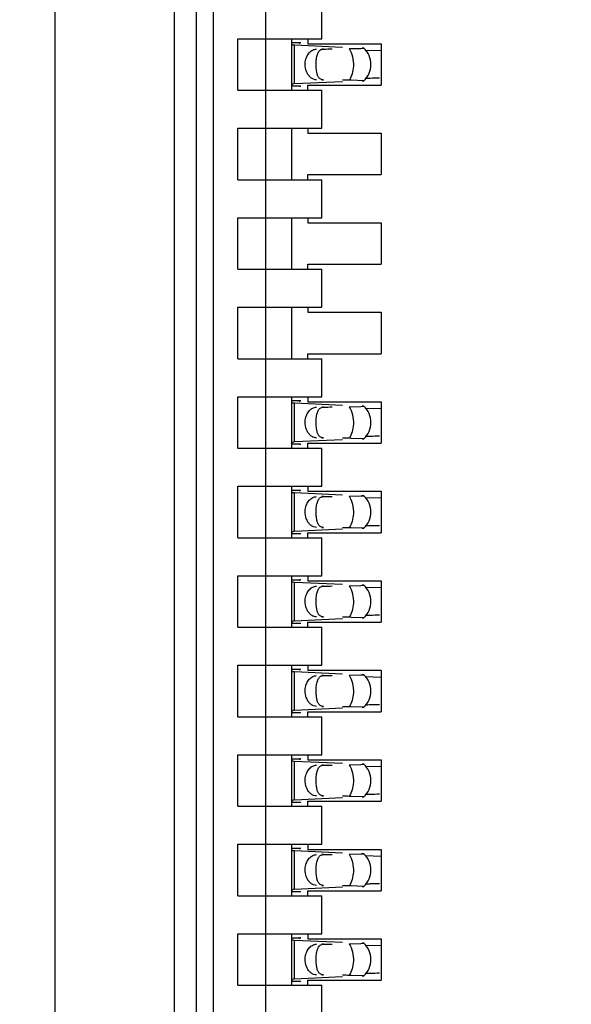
# Model space of a CAD drawing. Header units: inches. Extents: x 0 to 22, y 0 to 17.
# Tile 30 of 52: x 4.009 to 4.202, y 10.048 to 10.394. Entities that reach past the tile are written whole.
import ezdxf

# ---------------------------------------------------------------- set-up
doc = ezdxf.new("R2010")
doc.units = ezdxf.units.IN
doc.header["$LTSCALE"] = 1.21
doc.header["$MEASUREMENT"] = 0
doc.layers.get('0').update_dxf_attribs({"linetype": 'CONTINUOUS'})
doc.layers.add('DIMENSIONS', color=7, linetype='CONTINUOUS')
doc.styles.get("Standard").update_dxf_attribs({"font": 'txt', "width": 0.8})
doc.dimstyles.new('DIMSTYLE_1', dxfattribs={"dimtxt": 0.125, "dimasz": 0.18, "dimexe": 0.18, "dimexo": 0.0625, "dimgap": 0.09, "dimtad": 0, "dimtih": 1, "dimtoh": 1, "dimdec": 3, "dimzin": 4, "dimdsep": 46, "dimtxsty": 'STANDARD', "dimblk": '_FILLED', "dimblk1": '_FILLED', "dimblk2": '_FILLED', "dimcen": 0.09, "dimadec": 0, "dimazin": 0, "dimtp": 0.01, "dimtm": 0.01, "dimtfac": 1, "dimtdec": 3, "dimtofl": 0, "dimtmove": 0, "dimatfit": 3, "dimldrblk": '_FILLED', "dimfxl": 1, "dimtolj": 1, "dimtzin": 4, "dimarcsym": 0})

# ---------------------------------------------------------------- blocks, each defined once
blk = doc.blocks.new('*D3')
at = {"layer": 'DIMENSIONS', "color": 2, "linetype": 'CONTINUOUS'}
blk.add_line((4.038634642, 7.6576741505), (3.554734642, 7.6576741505), dxfattribs=at)
at = {"layer": 'DIMENSIONS', "color": 2, "linetype": 'CONTINUOUS', "insert": (3.492234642, 7.7201741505), "char_height": 0.125, "width": 1.525, "attachment_point": 3, "line_spacing_factor": 0.9}
blk.add_mtext('-4.222{\\Ftxt.shx;\\W1.000000;\\H0.125000; }[107.24]', dxfattribs=at)
blk = doc.blocks.new('_FILLED')
at = {"color": 0, "linetype": 'BYBLOCK'}
blk.add_solid([(0, 0), (-1, 0.1736111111), (-1, -0.1736111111)], dxfattribs=at)
blk = doc.blocks.new('*D4')
at = {"layer": 'DIMENSIONS', "color": 2, "linetype": 'CONTINUOUS'}
blk.add_line((4.453634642, 7.0576741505), (3.554734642, 7.0576741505), dxfattribs=at)
at = {"layer": 'DIMENSIONS', "color": 2, "linetype": 'CONTINUOUS', "insert": (3.492234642, 7.1201741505), "char_height": 0.125, "width": 1.525, "attachment_point": 3, "line_spacing_factor": 0.9}
blk.add_mtext('-4.822{\\Ftxt.shx;\\W1.000000;\\H0.125000; }[122.48]', dxfattribs=at)
blk = doc.blocks.new('*D5')
at = {"layer": 'DIMENSIONS', "color": 2, "linetype": 'CONTINUOUS'}
for p, q in [((4.0577810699, 6.9362306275), (3.9375, 6.75)), ((4.441734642, 6.9362306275), (4.0577810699, 6.9362306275)), ((3.9375, 6.75), (3.554734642, 6.75))]:
    blk.add_line(p, q, dxfattribs=at)
at = {"layer": 'DIMENSIONS', "color": 2, "linetype": 'CONTINUOUS', "insert": (3.492234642, 6.8125), "char_height": 0.125, "width": 1.525, "attachment_point": 3, "line_spacing_factor": 0.9}
blk.add_mtext('-4.943{\\Ftxt.shx;\\W1.000000;\\H0.125000; }[125.56]', dxfattribs=at)
blk = doc.blocks.new('*D7')
at = {"layer": 'DIMENSIONS', "color": 2, "linetype": 'CONTINUOUS'}
blk.add_line((4.0082086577, 8.1738788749), (3.554734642, 8.1738788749), dxfattribs=at)
at = {"layer": 'DIMENSIONS', "color": 2, "linetype": 'CONTINUOUS', "insert": (3.492234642, 8.2363788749), "char_height": 0.125, "width": 1.725, "attachment_point": 3, "line_spacing_factor": 0.9}
blk.add_mtext('2X -3.706{\\Ftxt.shx;\\W1.000000;\\H0.125000; }[94.13]', dxfattribs=at)

msp = doc.modelspace()

# ---------------------------------------------------------------- linework, layer by layer
at = {"color": 7, "linetype": 'CONTINUOUS'}
for p, q in [((4.020834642, 11.1012922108), (4.020834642, 7.8360560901)), ((4.062834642, 11.068744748), (4.062834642, 7.8691020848)), ((4.0707086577, 8.1738788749), (4.0707086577, 11.0085245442)), ((4.0766141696, 8.2919891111), (4.0766141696, 10.8293906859)), ((4.0951181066, 8.3562762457), (4.0951181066, 10.8261271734)), ((4.1148031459, 10.3876584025), (4.1148031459, 10.4010442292)), ((4.0852755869, 10.3695481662), (4.0852755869, 10.3876584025)), ((4.0852755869, 10.3876584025), (4.1148031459, 10.3876584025)), ((4.1041732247, 10.3695481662), (4.1041732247, 10.3876584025)), ((4.109842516, 10.3876584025), (4.109842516, 10.3858867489)), ((4.1071184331, 10.3861650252), (4.1041732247, 10.3861650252)), ((4.1041732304, 10.3861563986), (4.1041741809, 10.3862272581)), ((4.1041881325, 10.3859192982), (4.1041732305, 10.3861551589)), ((4.1051400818, 10.3853441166), (4.104724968, 10.3853666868)), ((4.1220231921, 10.3845614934), (4.105140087, 10.3853459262)), ((4.106902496, 10.38591215), (4.1071184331, 10.3861650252)), ((4.109842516, 10.3858867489), (4.1356692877, 10.3858867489)), ((4.1243585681, 10.3841682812), (4.1284519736, 10.3842602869)), ((4.1284519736, 10.3842602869), (4.1295120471, 10.3843285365)), ((4.1295237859, 10.3843396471), (4.1288931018, 10.3843928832)), ((4.1356586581, 10.3834167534), (4.1299942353, 10.3835571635)), ((4.1356692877, 10.3858867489), (4.1356692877, 10.3713198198)), ((4.1251053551, 10.3730258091), (4.1243585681, 10.3730382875)), ((4.1295237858, 10.3728669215), (4.1251053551, 10.3730258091)), ((4.0852755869, 10.3695481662), (4.1148031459, 10.3695481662)), ((4.1041732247, 10.3710415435), (4.1071184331, 10.3710415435)), ((4.1041732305, 10.3710514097), (4.1044182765, 10.3717594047)), ((4.1041741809, 10.3709793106), (4.1041732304, 10.3710501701)), ((4.1045604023, 10.3718286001), (4.104918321, 10.3718511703)), ((4.105140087, 10.3718606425), (4.1220231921, 10.3726450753)), ((4.109842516, 10.3695481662), (4.109842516, 10.3713198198)), ((4.109842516, 10.3713198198), (4.1356692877, 10.3713198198)), ((4.1148031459, 10.3561623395), (4.1148031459, 10.3695481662)), ((4.1288931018, 10.3728136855), (4.1295237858, 10.3728669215)), ((4.0852755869, 10.3380521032), (4.0852755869, 10.3561623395)), ((4.0852755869, 10.3561623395), (4.1148031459, 10.3561623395)), ((4.1041732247, 10.3380521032), (4.1041732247, 10.3561623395)), ((4.109842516, 10.3561623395), (4.109842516, 10.3543906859)), ((4.109842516, 10.3543906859), (4.1356692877, 10.3543906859)), ((4.1356692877, 10.3543906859), (4.1356692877, 10.3398237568)), ((4.109842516, 10.3380521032), (4.109842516, 10.3398237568)), ((4.109842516, 10.3398237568), (4.1356692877, 10.3398237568)), ((4.0852755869, 10.3380521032), (4.1148031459, 10.3380521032)), ((4.1148031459, 10.3246662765), (4.1148031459, 10.3380521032)), ((4.0852755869, 10.3065560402), (4.0852755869, 10.3246662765)), ((4.0852755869, 10.3246662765), (4.1148031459, 10.3246662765)), ((4.1041732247, 10.3065560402), (4.1041732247, 10.3246662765)), ((4.109842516, 10.3246662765), (4.109842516, 10.3228946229)), ((4.109842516, 10.3228946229), (4.1356692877, 10.3228946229)), ((4.1356692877, 10.3228946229), (4.1356692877, 10.3083276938)), ((4.109842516, 10.3065560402), (4.109842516, 10.3083276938)), ((4.109842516, 10.3083276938), (4.1356692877, 10.3083276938)), ((4.0852755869, 10.3065560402), (4.1148031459, 10.3065560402)), ((4.1148031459, 10.2931702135), (4.1148031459, 10.3065560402)), ((4.0852755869, 10.2750599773), (4.0852755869, 10.2931702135)), ((4.0852755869, 10.2931702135), (4.1148031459, 10.2931702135)), ((4.1041732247, 10.2750599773), (4.1041732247, 10.2931702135)), ((4.109842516, 10.2931702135), (4.109842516, 10.2913985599)), ((4.109842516, 10.2913985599), (4.1356692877, 10.2913985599)), ((4.1356692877, 10.2913985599), (4.1356692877, 10.2768316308)), ((4.109842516, 10.2750599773), (4.109842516, 10.2768316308)), ((4.109842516, 10.2768316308), (4.1356692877, 10.2768316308)), ((4.0852755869, 10.2750599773), (4.1148031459, 10.2750599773)), ((4.1148031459, 10.2616741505), (4.1148031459, 10.2750599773)), ((4.0852755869, 10.2435639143), (4.0852755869, 10.2616741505)), ((4.0852755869, 10.2616741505), (4.1148031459, 10.2616741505)), ((4.1041732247, 10.2435639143), (4.1041732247, 10.2616741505)), ((4.1071184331, 10.2601807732), (4.1041732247, 10.2601807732)), ((4.1041732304, 10.2601721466), (4.1041741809, 10.2602430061)), ((4.1041881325, 10.2599350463), (4.1041732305, 10.260170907)), ((4.1051400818, 10.2593598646), (4.104724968, 10.2593824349)), ((4.1220231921, 10.2585772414), (4.105140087, 10.2593616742)), ((4.106902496, 10.2599278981), (4.1071184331, 10.2601807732)), ((4.109842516, 10.2616741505), (4.109842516, 10.2599024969)), ((4.109842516, 10.2599024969), (4.1356692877, 10.2599024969)), ((4.1356692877, 10.2599024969), (4.1356692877, 10.2453355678)), ((4.1243585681, 10.2581840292), (4.1284519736, 10.258276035)), ((4.1284519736, 10.258276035), (4.1295120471, 10.2583442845)), ((4.1295237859, 10.2583553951), (4.1288931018, 10.2584086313)), ((4.1356586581, 10.2574325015), (4.1299942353, 10.2575729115)), ((4.1041732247, 10.2450572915), (4.1071184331, 10.2450572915)), ((4.1041732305, 10.2450671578), (4.1044182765, 10.2457751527)), ((4.1041741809, 10.2449950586), (4.1041732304, 10.2450659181)), ((4.1045604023, 10.2458443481), (4.104918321, 10.2458669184)), ((4.105140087, 10.2458763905), (4.1220231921, 10.2466608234)), ((4.109842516, 10.2435639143), (4.109842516, 10.2453355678)), ((4.109842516, 10.2453355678), (4.1356692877, 10.2453355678)), ((4.1251053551, 10.2470415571), (4.1243585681, 10.2470540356)), ((4.1295237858, 10.2468826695), (4.1251053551, 10.2470415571)), ((4.1288931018, 10.2468294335), (4.1295237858, 10.2468826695)), ((4.0852755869, 10.2435639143), (4.1148031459, 10.2435639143)), ((4.1148031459, 10.2301780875), (4.1148031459, 10.2435639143)), ((4.0852755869, 10.2120678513), (4.0852755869, 10.2301780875)), ((4.0852755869, 10.2301780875), (4.1148031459, 10.2301780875)), ((4.1041732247, 10.2120678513), (4.1041732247, 10.2301780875)), ((4.1071184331, 10.2286847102), (4.1041732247, 10.2286847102)), ((4.1041732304, 10.2286760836), (4.1041741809, 10.2287469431)), ((4.1041881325, 10.2284389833), (4.1041732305, 10.228674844)), ((4.1051400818, 10.2278638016), (4.104724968, 10.2278863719)), ((4.1220231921, 10.2270811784), (4.105140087, 10.2278656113)), ((4.106902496, 10.2284318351), (4.1071184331, 10.2286847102)), ((4.109842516, 10.2301780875), (4.109842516, 10.228406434)), ((4.109842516, 10.228406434), (4.1356692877, 10.228406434)), ((4.1356692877, 10.228406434), (4.1356692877, 10.2138395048)), ((4.1243585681, 10.2266879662), (4.1284519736, 10.226779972)), ((4.1284519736, 10.226779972), (4.1295120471, 10.2268482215)), ((4.1295237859, 10.2268593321), (4.1288931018, 10.2269125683)), ((4.1356586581, 10.2259364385), (4.1299942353, 10.2260768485)), ((4.1041732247, 10.2135612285), (4.1071184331, 10.2135612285)), ((4.1041732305, 10.2135710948), (4.1044182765, 10.2142790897)), ((4.1041741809, 10.2134989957), (4.1041732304, 10.2135698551)), ((4.1045604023, 10.2143482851), (4.104918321, 10.2143708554)), ((4.105140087, 10.2143803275), (4.1220231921, 10.2151647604)), ((4.109842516, 10.2120678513), (4.109842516, 10.2138395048)), ((4.109842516, 10.2138395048), (4.1356692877, 10.2138395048)), ((4.1251053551, 10.2155454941), (4.1243585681, 10.2155579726)), ((4.1295237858, 10.2153866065), (4.1251053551, 10.2155454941)), ((4.1288931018, 10.2153333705), (4.1295237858, 10.2153866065)), ((4.0852755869, 10.2120678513), (4.1148031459, 10.2120678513)), ((4.1148031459, 10.1986820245), (4.1148031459, 10.2120678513)), ((4.0852755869, 10.1805717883), (4.0852755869, 10.1986820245)), ((4.0852755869, 10.1986820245), (4.1148031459, 10.1986820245)), ((4.1041732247, 10.1805717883), (4.1041732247, 10.1986820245)), ((4.1071184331, 10.1971886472), (4.1041732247, 10.1971886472)), ((4.1041732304, 10.1971800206), (4.1041741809, 10.1972508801)), ((4.1041881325, 10.1969429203), (4.1041732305, 10.197178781)), ((4.1051400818, 10.1963677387), (4.104724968, 10.1963903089)), ((4.1220231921, 10.1955851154), (4.105140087, 10.1963695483)), ((4.106902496, 10.1969357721), (4.1071184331, 10.1971886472)), ((4.109842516, 10.1986820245), (4.109842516, 10.196910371)), ((4.109842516, 10.196910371), (4.1356692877, 10.196910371)), ((4.1356692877, 10.196910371), (4.1356692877, 10.1823434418)), ((4.1243585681, 10.1951919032), (4.1284519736, 10.195283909)), ((4.1284519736, 10.195283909), (4.1295120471, 10.1953521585)), ((4.1295237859, 10.1953632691), (4.1288931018, 10.1954165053)), ((4.1356586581, 10.1944403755), (4.1299942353, 10.1945807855)), ((4.1041732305, 10.1820750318), (4.1044182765, 10.1827830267)), ((4.1045604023, 10.1828522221), (4.104918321, 10.1828747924)), ((4.105140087, 10.1828842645), (4.1220231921, 10.1836686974)), ((4.1251053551, 10.1840494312), (4.1243585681, 10.1840619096)), ((4.1295237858, 10.1838905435), (4.1251053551, 10.1840494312)), ((4.1288931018, 10.1838373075), (4.1295237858, 10.1838905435)), ((4.0852755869, 10.1805717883), (4.1148031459, 10.1805717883)), ((4.1041732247, 10.1820651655), (4.1071184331, 10.1820651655)), ((4.1041741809, 10.1820029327), (4.1041732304, 10.1820737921)), ((4.109842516, 10.1805717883), (4.109842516, 10.1823434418)), ((4.109842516, 10.1823434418), (4.1356692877, 10.1823434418)), ((4.1148031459, 10.1671859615), (4.1148031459, 10.1805717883)), ((4.0852755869, 10.1490757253), (4.0852755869, 10.1671859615)), ((4.0852755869, 10.1671859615), (4.1148031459, 10.1671859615)), ((4.1041732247, 10.1490757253), (4.1041732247, 10.1671859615)), ((4.1071184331, 10.1656925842), (4.1041732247, 10.1656925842)), ((4.1041732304, 10.1656839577), (4.1041741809, 10.1657548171)), ((4.1041881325, 10.1654468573), (4.1041732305, 10.165682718)), ((4.106902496, 10.1654397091), (4.1071184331, 10.1656925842)), ((4.109842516, 10.1671859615), (4.109842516, 10.165414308)), ((4.109842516, 10.165414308), (4.1356692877, 10.165414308)), ((4.1356692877, 10.165414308), (4.1356692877, 10.1508473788)), ((4.1051400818, 10.1648716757), (4.104724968, 10.1648942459)), ((4.1220231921, 10.1640890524), (4.105140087, 10.1648734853)), ((4.1243585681, 10.1636958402), (4.1284519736, 10.163787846)), ((4.1284519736, 10.163787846), (4.1295120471, 10.1638560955)), ((4.1295237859, 10.1638672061), (4.1288931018, 10.1639204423)), ((4.1356586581, 10.1629443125), (4.1299942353, 10.1630847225)), ((4.1041732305, 10.1505789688), (4.1044182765, 10.1512869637)), ((4.1045604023, 10.1513561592), (4.104918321, 10.1513787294)), ((4.105140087, 10.1513882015), (4.1220231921, 10.1521726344)), ((4.1251053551, 10.1525533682), (4.1243585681, 10.1525658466)), ((4.1295237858, 10.1523944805), (4.1251053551, 10.1525533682)), ((4.1288931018, 10.1523412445), (4.1295237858, 10.1523944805)), ((4.0852755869, 10.1490757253), (4.1148031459, 10.1490757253)), ((4.1041732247, 10.1505691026), (4.1071184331, 10.1505691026)), ((4.1041741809, 10.1505068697), (4.1041732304, 10.1505777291)), ((4.109842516, 10.1490757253), (4.109842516, 10.1508473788)), ((4.109842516, 10.1508473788), (4.1356692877, 10.1508473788)), ((4.1148031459, 10.1356898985), (4.1148031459, 10.1490757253)), ((4.0852755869, 10.1175796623), (4.0852755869, 10.1356898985)), ((4.0852755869, 10.1356898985), (4.1148031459, 10.1356898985)), ((4.1041732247, 10.1175796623), (4.1041732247, 10.1356898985)), ((4.1071184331, 10.1341965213), (4.1041732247, 10.1341965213)), ((4.1041732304, 10.1341878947), (4.1041741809, 10.1342587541)), ((4.1041881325, 10.1339507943), (4.1041732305, 10.134186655)), ((4.106902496, 10.1339436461), (4.1071184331, 10.1341965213)), ((4.109842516, 10.1356898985), (4.109842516, 10.133918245)), ((4.109842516, 10.133918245), (4.1356692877, 10.133918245)), ((4.1356692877, 10.133918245), (4.1356692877, 10.1193513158)), ((4.1051400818, 10.1333756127), (4.104724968, 10.1333981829)), ((4.1220231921, 10.1325929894), (4.105140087, 10.1333774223)), ((4.1243585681, 10.1321997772), (4.1284519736, 10.132291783)), ((4.1284519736, 10.132291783), (4.1295120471, 10.1323600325)), ((4.1295237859, 10.1323711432), (4.1288931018, 10.1324243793)), ((4.1356586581, 10.1314482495), (4.1299942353, 10.1315886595)), ((4.105140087, 10.1198921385), (4.1220231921, 10.1206765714)), ((4.1251053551, 10.1210573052), (4.1243585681, 10.1210697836)), ((4.1295237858, 10.1208984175), (4.1251053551, 10.1210573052)), ((4.1288931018, 10.1208451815), (4.1295237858, 10.1208984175)), ((4.0852755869, 10.1175796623), (4.1148031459, 10.1175796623)), ((4.1041732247, 10.1190730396), (4.1071184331, 10.1190730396)), ((4.1041732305, 10.1190829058), (4.1044182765, 10.1197909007)), ((4.1041741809, 10.1190108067), (4.1041732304, 10.1190816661)), ((4.1045604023, 10.1198600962), (4.104918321, 10.1198826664)), ((4.109842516, 10.1175796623), (4.109842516, 10.1193513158)), ((4.109842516, 10.1193513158), (4.1356692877, 10.1193513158)), ((4.1148031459, 10.1041938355), (4.1148031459, 10.1175796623)), ((4.0852755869, 10.0860835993), (4.0852755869, 10.1041938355)), ((4.0852755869, 10.1041938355), (4.1148031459, 10.1041938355)), ((4.1041732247, 10.0860835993), (4.1041732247, 10.1041938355)), ((4.1071184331, 10.1027004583), (4.1041732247, 10.1027004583)), ((4.1041732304, 10.1026918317), (4.1041741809, 10.1027626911)), ((4.1041881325, 10.1024547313), (4.1041732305, 10.102690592)), ((4.106902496, 10.1024475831), (4.1071184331, 10.1027004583)), ((4.109842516, 10.1041938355), (4.109842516, 10.102422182)), ((4.1051400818, 10.1018795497), (4.104724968, 10.1019021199)), ((4.1220231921, 10.1010969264), (4.105140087, 10.1018813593)), ((4.109842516, 10.102422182), (4.1356692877, 10.102422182)), ((4.1243585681, 10.1007037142), (4.1284519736, 10.10079572)), ((4.1284519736, 10.10079572), (4.1295120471, 10.1008639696)), ((4.1295237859, 10.1008750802), (4.1288931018, 10.1009283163)), ((4.1356586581, 10.0999521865), (4.1299942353, 10.1000925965)), ((4.1356692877, 10.102422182), (4.1356692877, 10.0878552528)), ((4.105140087, 10.0883960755), (4.1220231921, 10.0891805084)), ((4.1251053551, 10.0895612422), (4.1243585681, 10.0895737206)), ((4.1295237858, 10.0894023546), (4.1251053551, 10.0895612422)), ((4.1288931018, 10.0893491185), (4.1295237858, 10.0894023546)), ((4.0852755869, 10.0860835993), (4.1148031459, 10.0860835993)), ((4.1041732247, 10.0875769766), (4.1071184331, 10.0875769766)), ((4.1041732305, 10.0875868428), (4.1044182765, 10.0882948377)), ((4.1041741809, 10.0875147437), (4.1041732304, 10.0875856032)), ((4.1045604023, 10.0883640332), (4.104918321, 10.0883866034)), ((4.109842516, 10.0860835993), (4.109842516, 10.0878552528)), ((4.109842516, 10.0878552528), (4.1356692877, 10.0878552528)), ((4.1148031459, 10.0726977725), (4.1148031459, 10.0860835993)), ((4.0852755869, 10.0545875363), (4.0852755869, 10.0726977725)), ((4.0852755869, 10.0726977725), (4.1148031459, 10.0726977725)), ((4.1041732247, 10.0545875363), (4.1041732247, 10.0726977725)), ((4.109842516, 10.0726977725), (4.109842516, 10.070926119)), ((4.1071184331, 10.0712043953), (4.1041732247, 10.0712043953)), ((4.1041732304, 10.0711957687), (4.1041741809, 10.0712666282)), ((4.1041881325, 10.0709586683), (4.1041732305, 10.071194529)), ((4.1051400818, 10.0703834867), (4.104724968, 10.0704060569)), ((4.1220231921, 10.0696008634), (4.105140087, 10.0703852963)), ((4.106902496, 10.0709515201), (4.1071184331, 10.0712043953)), ((4.109842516, 10.070926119), (4.1356692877, 10.070926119)), ((4.1243585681, 10.0692076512), (4.1284519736, 10.069299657)), ((4.1284519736, 10.069299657), (4.1295120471, 10.0693679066)), ((4.1295237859, 10.0693790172), (4.1288931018, 10.0694322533)), ((4.1356586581, 10.0684561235), (4.1299942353, 10.0685965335)), ((4.1356692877, 10.070926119), (4.1356692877, 10.0563591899)), ((4.105140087, 10.0569000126), (4.1220231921, 10.0576844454)), ((4.1251053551, 10.0580651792), (4.1243585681, 10.0580776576)), ((4.1295237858, 10.0579062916), (4.1251053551, 10.0580651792)), ((4.1288931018, 10.0578530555), (4.1295237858, 10.0579062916)), ((4.0852755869, 10.0545875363), (4.1148031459, 10.0545875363)), ((4.1041732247, 10.0560809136), (4.1071184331, 10.0560809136)), ((4.1041732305, 10.0560907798), (4.1044182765, 10.0567987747)), ((4.1041741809, 10.0560186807), (4.1041732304, 10.0560895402)), ((4.1045604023, 10.0568679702), (4.104918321, 10.0568905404)), ((4.109842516, 10.0545875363), (4.109842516, 10.0563591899)), ((4.109842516, 10.0563591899), (4.1356692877, 10.0563591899)), ((4.1148031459, 10.0412017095), (4.1148031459, 10.0545875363))]:
    msp.add_line(p, q, dxfattribs=at)
at = {"color": 9, "linetype": 'CONTINUOUS'}
for p, q in [((4.105140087, 10.3718606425), (4.105140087, 10.3853459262)), ((4.1153828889, 10.3840166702), (4.1148031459, 10.3840166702)), ((4.1148031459, 10.3731898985), (4.1153828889, 10.3731898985)), ((4.105140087, 10.2458763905), (4.105140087, 10.2593616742)), ((4.1153828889, 10.2580324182), (4.1148031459, 10.2580324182)), ((4.1148031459, 10.2472056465), (4.1153828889, 10.2472056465)), ((4.105140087, 10.2143803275), (4.105140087, 10.2278656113)), ((4.1153828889, 10.2265363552), (4.1148031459, 10.2265363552)), ((4.1148031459, 10.2157095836), (4.1153828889, 10.2157095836)), ((4.105140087, 10.1828842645), (4.105140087, 10.1963695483)), ((4.1153828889, 10.1950402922), (4.1148031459, 10.1950402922)), ((4.1148031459, 10.1842135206), (4.1153828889, 10.1842135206)), ((4.105140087, 10.1513882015), (4.105140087, 10.1648734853)), ((4.1153828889, 10.1635442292), (4.1148031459, 10.1635442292)), ((4.1148031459, 10.1527174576), (4.1153828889, 10.1527174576)), ((4.105140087, 10.1198921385), (4.105140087, 10.1333774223)), ((4.1153828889, 10.1320481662), (4.1148031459, 10.1320481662)), ((4.1148031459, 10.1212213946), (4.1153828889, 10.1212213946)), ((4.105140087, 10.0883960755), (4.105140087, 10.1018813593)), ((4.1153828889, 10.1005521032), (4.1148031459, 10.1005521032)), ((4.1148031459, 10.0897253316), (4.1153828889, 10.0897253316)), ((4.105140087, 10.0569000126), (4.105140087, 10.0703852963)), ((4.1153828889, 10.0690560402), (4.1148031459, 10.0690560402)), ((4.1148031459, 10.0582292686), (4.1153828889, 10.0582292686))]:
    msp.add_line(p, q, dxfattribs=at)
at = {"color": 7, "linetype": 'CONTINUOUS'}
for centre, radius, start, end in [((4.124129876, 10.3786032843), 0.0078740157, 313.2376953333, 46.7623047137), ((4.1379078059, 10.1359417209), 0.2378393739, 91.4738626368, 91.9067402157), ((4.1455872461, 9.8458544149), 0.5280282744, 91.1421004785, 91.497255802), ((4.1066961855, 10.339083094), 0.0328162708, 92.7179069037, 93.1055942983), ((4.124129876, 10.2526190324), 0.0078740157, 313.2376953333, 46.7623047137), ((4.1066961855, 10.213098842), 0.0328162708, 92.7179069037, 93.1055942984), ((4.1379078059, 10.0099574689), 0.2378393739, 91.4738626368, 91.9067402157), ((4.1455872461, 9.7198701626), 0.5280282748, 91.1421004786, 91.4972558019), ((4.124129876, 10.2211229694), 0.0078740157, 313.2376953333, 46.7623047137), ((4.1066961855, 10.1816027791), 0.0328162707, 92.717906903, 93.1055942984), ((4.1379078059, 9.9784614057), 0.2378393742, 91.473862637, 91.9067402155), ((4.1455872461, 9.6883741), 0.5280282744, 91.1421004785, 91.497255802), ((4.124129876, 10.1896269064), 0.0078740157, 313.2376953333, 46.7623047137), ((4.1066961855, 10.150106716), 0.0328162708, 92.7179069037, 93.1055942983), ((4.1379078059, 9.9469653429), 0.2378393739, 91.4738626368, 91.9067402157), ((4.1455872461, 9.656878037), 0.5280282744, 91.1421004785, 91.497255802), ((4.124129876, 10.1581308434), 0.0078740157, 313.2376953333, 46.7623047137), ((4.1066961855, 10.1186106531), 0.0328162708, 92.7179069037, 93.1055942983), ((4.1379078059, 9.9154692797), 0.2378393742, 91.473862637, 91.9067402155), ((4.1455872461, 9.6253819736), 0.5280282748, 91.1421004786, 91.4972558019), ((4.124129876, 10.1266347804), 0.0078740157, 313.2376953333, 46.7623047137), ((4.1379078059, 9.8839732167), 0.2378393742, 91.473862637, 91.9067402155), ((4.1455872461, 9.5938859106), 0.5280282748, 91.1421004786, 91.4972558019), ((4.1066961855, 10.0871145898), 0.0328162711, 92.7179069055, 93.1055942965), ((4.124129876, 10.0951387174), 0.0078740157, 313.2376953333, 46.7623047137), ((4.1379078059, 9.8524771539), 0.2378393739, 91.4738626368, 91.9067402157), ((4.1455872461, 9.562389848), 0.5280282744, 91.1421004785, 91.497255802), ((4.1066961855, 10.0556185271), 0.0328162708, 92.7179069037, 93.1055942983), ((4.124129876, 10.0636426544), 0.0078740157, 313.2376953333, 46.7623047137), ((4.1379078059, 9.8209810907), 0.2378393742, 91.473862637, 91.9067402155), ((4.1455872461, 9.5308937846), 0.5280282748, 91.1421004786, 91.4972558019), ((4.1066961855, 10.0241224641), 0.0328162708, 92.7179069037, 93.1055942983)]:
    msp.add_arc(centre, radius, start, end, dxfattribs=at)
for centre, major_axis, ratio, start_param, end_param in [((4.1059805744, 10.3971862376), (-0, 0.0118110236), 0.2679491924, -2.7738167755, -2.7145116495), ((3.7877231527, 10.3786032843), (0.4711895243, 0.0078735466), 0.0001824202, -0.8018391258, -0.7929241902), ((3.7877231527, 10.3786032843), (0.4711895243, -0.0078735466), 0.0001824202, 0.7749796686, 0.7820906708), ((4.1059805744, 10.3600203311), (0, 0.0118110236), 0.2679491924, -0.4270814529, -0.3677758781), ((4.1059805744, 10.2712019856), (-0, 0.0118110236), 0.2679491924, -2.7738167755, -2.7145116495), ((3.7877231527, 10.2526190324), (0.4711895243, 0.0078735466), 0.0001824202, -0.8018391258, -0.7929241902), ((4.1059805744, 10.2340360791), (-0, 0.0118110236), 0.2679491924, -0.4270814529, -0.3677758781), ((3.7877231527, 10.2526190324), (0.4711895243, -0.0078735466), 0.0001824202, 0.7749796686, 0.7820906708), ((4.1059805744, 10.2397059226), (0, 0.0118110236), 0.2679491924, -2.7738167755, -2.7145116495), ((3.7877231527, 10.2211229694), (0.4711895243, 0.0078735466), 0.0001824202, -0.8018391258, -0.7929241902), ((4.1059805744, 10.2025400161), (0, 0.0118110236), 0.2679491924, -0.4270814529, -0.3677758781), ((3.7877231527, 10.2211229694), (0.4711895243, -0.0078735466), 0.0001824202, 0.7749796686, 0.7820906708), ((4.1059805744, 10.2082098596), (-0, 0.0118110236), 0.2679491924, -2.7738167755, -2.7145116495), ((3.7877231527, 10.1896269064), (0.4711895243, 0.0078735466), 0.0001824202, -0.8018391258, -0.7929241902), ((3.7877231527, 10.1896269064), (0.4711895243, -0.0078735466), 0.0001824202, 0.7749796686, 0.7820906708), ((4.1059805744, 10.1710439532), (0, 0.0118110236), 0.2679491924, -0.4270814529, -0.3677758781), ((4.1059805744, 10.1767137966), (0, 0.0118110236), 0.2679491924, -2.7738167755, -2.7145116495), ((3.7877231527, 10.1581308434), (0.4711895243, 0.0078735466), 0.0001824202, -0.8018391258, -0.7929241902), ((3.7877231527, 10.1581308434), (0.4711895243, -0.0078735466), 0.0001824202, 0.7749796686, 0.7820906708), ((4.1059805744, 10.1395478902), (0, 0.0118110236), 0.2679491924, -0.4270814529, -0.3677758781), ((4.1059805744, 10.1452177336), (-0, 0.0118110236), 0.2679491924, -2.7738167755, -2.7145116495), ((3.7877231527, 10.1266347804), (0.4711895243, 0.0078735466), 0.0001824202, -0.8018391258, -0.7929241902), ((3.7877231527, 10.1266347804), (0.4711895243, -0.0078735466), 0.0001824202, 0.7749796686, 0.7820906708), ((4.1059805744, 10.1080518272), (-0, 0.0118110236), 0.2679491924, -0.4270814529, -0.3677758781), ((4.1059805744, 10.1137216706), (0, 0.0118110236), 0.2679491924, -2.7738167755, -2.7145116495), ((3.7877231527, 10.0951387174), (0.4711895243, 0.0078735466), 0.0001824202, -0.8018391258, -0.7929241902), ((3.7877231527, 10.0951387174), (0.4711895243, -0.0078735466), 0.0001824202, 0.7749796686, 0.7820906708), ((4.1059805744, 10.0765557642), (-0, 0.0118110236), 0.2679491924, -0.4270814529, -0.3677758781), ((4.1059805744, 10.0822256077), (-0, 0.0118110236), 0.2679491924, -2.7738167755, -2.7145116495), ((3.7877231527, 10.0636426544), (0.4711895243, 0.0078735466), 0.0001824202, -0.8018391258, -0.7929241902), ((3.7877231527, 10.0636426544), (0.4711895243, -0.0078735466), 0.0001824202, 0.7749796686, 0.7820906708), ((4.1059805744, 10.0450597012), (0, 0.0118110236), 0.2679491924, -0.4270814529, -0.3677758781)]:
    msp.add_ellipse(centre, major_axis=major_axis, ratio=ratio, start_param=start_param, end_param=end_param, dxfattribs=at)
for points, knots in [([(4.1045603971, 10.385376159), (4.1045102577, 10.3853917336), (4.1044135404, 10.3854384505), (4.1042522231, 10.3856108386), (4.1042050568, 10.3857938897), (4.1041881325, 10.3859192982)], [0, 0, 0, 0, 0.2267990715, 0.4533532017, 1, 1, 1, 1]), ([(4.1089477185, 10.3795354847), (4.1090272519, 10.3801365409), (4.1093319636, 10.3812851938), (4.1102222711, 10.3827472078), (4.1114591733, 10.3837505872), (4.1124563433, 10.384008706), (4.1129328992, 10.3840166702)], [0, 0, 0, 0, 0.28045492, 0.5418465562, 0.779528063, 1, 1, 1, 1]), ([(4.112774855, 10.3796152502), (4.1128097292, 10.3802027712), (4.1129017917, 10.3810454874), (4.1131599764, 10.3820871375), (4.1134069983, 10.382731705), (4.1137327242, 10.3832710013), (4.1141673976, 10.3836918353), (4.1147336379, 10.3839588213), (4.1151589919, 10.3840128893), (4.1153828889, 10.3840166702)], [0, 0, 0, 0, 0.3111597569, 0.4460927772, 0.566488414, 0.6748242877, 0.776716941, 0.8816123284, 1, 1, 1, 1]), ([(4.1094268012, 10.3759165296), (4.1093076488, 10.376191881), (4.1089044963, 10.3773511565), (4.1088263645, 10.3786183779), (4.1089477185, 10.3795354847)], [0, 0, 0, 0, 0.2448939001, 1, 1, 1, 1]), ([(4.1129629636, 10.3759887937), (4.1128552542, 10.376563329), (4.1127335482, 10.3777738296), (4.1127376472, 10.378988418), (4.112774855, 10.3796152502)], [0, 0, 0, 0, 0.4821064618, 1, 1, 1, 1]), ([(4.1129328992, 10.3731898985), (4.1125765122, 10.3731958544), (4.1118435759, 10.3733380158), (4.1108490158, 10.3739109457), (4.1100093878, 10.374792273), (4.1095973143, 10.3755224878), (4.1094268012, 10.3759165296)], [0, 0, 0, 0, 0.2285254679, 0.4679518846, 0.7247253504, 1, 1, 1, 1]), ([(4.1153828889, 10.3731898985), (4.1150501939, 10.3731955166), (4.1145542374, 10.3732898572), (4.1140232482, 10.3736442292), (4.1137099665, 10.3739828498), (4.1134565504, 10.3743925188), (4.1131700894, 10.3750551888), (4.1130349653, 10.3756047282), (4.1129629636, 10.3759887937)], [0, 0, 0, 0, 0.246021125, 0.3565709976, 0.4674902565, 0.584442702, 0.7110848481, 1, 1, 1, 1]), ([(4.1045603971, 10.259391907), (4.1045102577, 10.2594074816), (4.1044135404, 10.2594541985), (4.1042522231, 10.2596265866), (4.1042050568, 10.2598096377), (4.1041881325, 10.2599350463)], [0, 0, 0, 0, 0.2267990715, 0.4533532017, 1, 1, 1, 1]), ([(4.1089477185, 10.2535512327), (4.1090272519, 10.2541522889), (4.1093319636, 10.2553009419), (4.1102222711, 10.2567629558), (4.1114591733, 10.2577663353), (4.1124563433, 10.258024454), (4.1129328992, 10.2580324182)], [0, 0, 0, 0, 0.28045492, 0.5418465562, 0.779528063, 1, 1, 1, 1]), ([(4.112774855, 10.2536309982), (4.1128097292, 10.2542185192), (4.1129017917, 10.2550612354), (4.1131599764, 10.2561028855), (4.1134069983, 10.2567474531), (4.1137327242, 10.2572867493), (4.1141673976, 10.2577075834), (4.1147336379, 10.2579745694), (4.1151589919, 10.2580286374), (4.1153828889, 10.2580324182)], [0, 0, 0, 0, 0.3111597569, 0.4460927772, 0.566488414, 0.6748242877, 0.776716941, 0.8816123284, 1, 1, 1, 1]), ([(4.1094268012, 10.2499322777), (4.1093076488, 10.250207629), (4.1089044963, 10.2513669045), (4.1088263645, 10.252634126), (4.1089477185, 10.2535512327)], [0, 0, 0, 0, 0.2448939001, 1, 1, 1, 1]), ([(4.1129629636, 10.2500045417), (4.1128552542, 10.250579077), (4.1127335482, 10.2517895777), (4.1127376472, 10.253004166), (4.112774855, 10.2536309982)], [0, 0, 0, 0, 0.4821064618, 1, 1, 1, 1]), ([(4.1129328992, 10.2472056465), (4.1125765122, 10.2472116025), (4.1118435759, 10.2473537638), (4.1108490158, 10.2479266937), (4.1100093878, 10.2488080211), (4.1095973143, 10.2495382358), (4.1094268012, 10.2499322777)], [0, 0, 0, 0, 0.2285254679, 0.4679518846, 0.7247253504, 1, 1, 1, 1]), ([(4.1153828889, 10.2472056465), (4.1150501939, 10.2472112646), (4.1145542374, 10.2473056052), (4.1140232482, 10.2476599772), (4.1137099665, 10.2479985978), (4.1134565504, 10.2484082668), (4.1131700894, 10.2490709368), (4.1130349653, 10.2496204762), (4.1129629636, 10.2500045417)], [0, 0, 0, 0, 0.246021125, 0.3565709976, 0.4674902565, 0.584442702, 0.7110848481, 1, 1, 1, 1]), ([(4.1045603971, 10.227895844), (4.1045102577, 10.2279114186), (4.1044135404, 10.2279581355), (4.1042522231, 10.2281305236), (4.1042050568, 10.2283135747), (4.1041881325, 10.2284389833)], [0, 0, 0, 0, 0.2267990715, 0.4533532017, 1, 1, 1, 1]), ([(4.1089477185, 10.2220551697), (4.1090272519, 10.2226562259), (4.1093319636, 10.2238048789), (4.1102222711, 10.2252668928), (4.1114591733, 10.2262702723), (4.1124563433, 10.226528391), (4.1129328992, 10.2265363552)], [0, 0, 0, 0, 0.28045492, 0.5418465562, 0.779528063, 1, 1, 1, 1]), ([(4.112774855, 10.2221349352), (4.1128097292, 10.2227224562), (4.1129017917, 10.2235651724), (4.1131599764, 10.2246068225), (4.1134069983, 10.2252513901), (4.1137327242, 10.2257906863), (4.1141673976, 10.2262115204), (4.1147336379, 10.2264785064), (4.1151589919, 10.2265325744), (4.1153828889, 10.2265363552)], [0, 0, 0, 0, 0.3111597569, 0.4460927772, 0.566488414, 0.6748242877, 0.776716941, 0.8816123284, 1, 1, 1, 1]), ([(4.1094268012, 10.2184362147), (4.1093076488, 10.218711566), (4.1089044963, 10.2198708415), (4.1088263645, 10.221138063), (4.1089477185, 10.2220551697)], [0, 0, 0, 0, 0.2448939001, 1, 1, 1, 1]), ([(4.1129629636, 10.2185084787), (4.1128552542, 10.219083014), (4.1127335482, 10.2202935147), (4.1127376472, 10.221508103), (4.112774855, 10.2221349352)], [0, 0, 0, 0, 0.4821064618, 1, 1, 1, 1]), ([(4.1129328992, 10.2157095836), (4.1125765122, 10.2157155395), (4.1118435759, 10.2158577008), (4.1108490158, 10.2164306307), (4.1100093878, 10.2173119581), (4.1095973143, 10.2180421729), (4.1094268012, 10.2184362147)], [0, 0, 0, 0, 0.2285254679, 0.4679518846, 0.7247253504, 1, 1, 1, 1]), ([(4.1153828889, 10.2157095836), (4.1150501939, 10.2157152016), (4.1145542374, 10.2158095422), (4.1140232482, 10.2161639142), (4.1137099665, 10.2165025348), (4.1134565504, 10.2169122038), (4.1131700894, 10.2175748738), (4.1130349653, 10.2181244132), (4.1129629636, 10.2185084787)], [0, 0, 0, 0, 0.246021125, 0.3565709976, 0.4674902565, 0.584442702, 0.7110848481, 1, 1, 1, 1]), ([(4.1045603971, 10.196399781), (4.1045102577, 10.1964153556), (4.1044135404, 10.1964620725), (4.1042522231, 10.1966344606), (4.1042050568, 10.1968175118), (4.1041881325, 10.1969429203)], [0, 0, 0, 0, 0.2267990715, 0.4533532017, 1, 1, 1, 1]), ([(4.1089477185, 10.1905591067), (4.1090272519, 10.1911601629), (4.1093319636, 10.1923088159), (4.1102222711, 10.1937708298), (4.1114591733, 10.1947742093), (4.1124563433, 10.195032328), (4.1129328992, 10.1950402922)], [0, 0, 0, 0, 0.28045492, 0.5418465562, 0.779528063, 1, 1, 1, 1]), ([(4.112774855, 10.1906388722), (4.1128097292, 10.1912263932), (4.1129017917, 10.1920691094), (4.1131599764, 10.1931107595), (4.1134069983, 10.1937553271), (4.1137327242, 10.1942946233), (4.1141673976, 10.1947154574), (4.1147336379, 10.1949824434), (4.1151589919, 10.1950365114), (4.1153828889, 10.1950402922)], [0, 0, 0, 0, 0.3111597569, 0.4460927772, 0.566488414, 0.6748242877, 0.776716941, 0.8816123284, 1, 1, 1, 1]), ([(4.1094268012, 10.1869401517), (4.1093076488, 10.1872155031), (4.1089044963, 10.1883747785), (4.1088263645, 10.189642), (4.1089477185, 10.1905591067)], [0, 0, 0, 0, 0.2448939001, 1, 1, 1, 1]), ([(4.1129629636, 10.1870124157), (4.1128552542, 10.187586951), (4.1127335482, 10.1887974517), (4.1127376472, 10.19001204), (4.112774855, 10.1906388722)], [0, 0, 0, 0, 0.4821064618, 1, 1, 1, 1]), ([(4.1129328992, 10.1842135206), (4.1125765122, 10.1842194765), (4.1118435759, 10.1843616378), (4.1108490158, 10.1849345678), (4.1100093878, 10.1858158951), (4.1095973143, 10.1865461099), (4.1094268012, 10.1869401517)], [0, 0, 0, 0, 0.2285254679, 0.4679518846, 0.7247253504, 1, 1, 1, 1]), ([(4.1153828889, 10.1842135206), (4.1150501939, 10.1842191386), (4.1145542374, 10.1843134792), (4.1140232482, 10.1846678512), (4.1137099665, 10.1850064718), (4.1134565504, 10.1854161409), (4.1131700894, 10.1860788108), (4.1130349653, 10.1866283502), (4.1129629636, 10.1870124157)], [0, 0, 0, 0, 0.246021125, 0.3565709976, 0.4674902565, 0.584442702, 0.7110848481, 1, 1, 1, 1]), ([(4.1045603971, 10.164903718), (4.1045102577, 10.1649192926), (4.1044135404, 10.1649660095), (4.1042522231, 10.1651383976), (4.1042050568, 10.1653214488), (4.1041881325, 10.1654468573)], [0, 0, 0, 0, 0.2267990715, 0.4533532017, 1, 1, 1, 1]), ([(4.1089477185, 10.1590630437), (4.1090272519, 10.1596640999), (4.1093319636, 10.1608127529), (4.1102222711, 10.1622747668), (4.1114591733, 10.1632781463), (4.1124563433, 10.1635362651), (4.1129328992, 10.1635442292)], [0, 0, 0, 0, 0.28045492, 0.5418465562, 0.779528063, 1, 1, 1, 1]), ([(4.112774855, 10.1591428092), (4.1128097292, 10.1597303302), (4.1129017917, 10.1605730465), (4.1131599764, 10.1616146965), (4.1134069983, 10.1622592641), (4.1137327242, 10.1627985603), (4.1141673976, 10.1632193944), (4.1147336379, 10.1634863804), (4.1151589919, 10.1635404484), (4.1153828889, 10.1635442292)], [0, 0, 0, 0, 0.3111597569, 0.4460927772, 0.566488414, 0.6748242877, 0.776716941, 0.8816123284, 1, 1, 1, 1]), ([(4.1094268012, 10.1554440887), (4.1093076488, 10.1557194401), (4.1089044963, 10.1568787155), (4.1088263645, 10.158145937), (4.1089477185, 10.1590630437)], [0, 0, 0, 0, 0.2448939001, 1, 1, 1, 1]), ([(4.1129629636, 10.1555163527), (4.1128552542, 10.156090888), (4.1127335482, 10.1573013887), (4.1127376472, 10.158515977), (4.112774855, 10.1591428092)], [0, 0, 0, 0, 0.4821064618, 1, 1, 1, 1]), ([(4.1129328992, 10.1527174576), (4.1125765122, 10.1527234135), (4.1118435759, 10.1528655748), (4.1108490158, 10.1534385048), (4.1100093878, 10.1543198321), (4.1095973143, 10.1550500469), (4.1094268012, 10.1554440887)], [0, 0, 0, 0, 0.2285254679, 0.4679518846, 0.7247253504, 1, 1, 1, 1]), ([(4.1153828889, 10.1527174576), (4.1150501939, 10.1527230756), (4.1145542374, 10.1528174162), (4.1140232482, 10.1531717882), (4.1137099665, 10.1535104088), (4.1134565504, 10.1539200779), (4.1131700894, 10.1545827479), (4.1130349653, 10.1551322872), (4.1129629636, 10.1555163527)], [0, 0, 0, 0, 0.246021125, 0.3565709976, 0.4674902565, 0.584442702, 0.7110848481, 1, 1, 1, 1]), ([(4.1045603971, 10.133407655), (4.1045102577, 10.1334232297), (4.1044135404, 10.1334699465), (4.1042522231, 10.1336423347), (4.1042050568, 10.1338253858), (4.1041881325, 10.1339507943)], [0, 0, 0, 0, 0.2267990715, 0.4533532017, 1, 1, 1, 1]), ([(4.1089477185, 10.1275669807), (4.1090272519, 10.1281680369), (4.1093319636, 10.1293166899), (4.1102222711, 10.1307787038), (4.1114591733, 10.1317820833), (4.1124563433, 10.1320402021), (4.1129328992, 10.1320481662)], [0, 0, 0, 0, 0.28045492, 0.5418465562, 0.779528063, 1, 1, 1, 1]), ([(4.112774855, 10.1276467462), (4.1128097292, 10.1282342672), (4.1129017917, 10.1290769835), (4.1131599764, 10.1301186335), (4.1134069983, 10.1307632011), (4.1137327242, 10.1313024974), (4.1141673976, 10.1317233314), (4.1147336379, 10.1319903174), (4.1151589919, 10.1320443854), (4.1153828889, 10.1320481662)], [0, 0, 0, 0, 0.3111597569, 0.4460927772, 0.566488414, 0.6748242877, 0.776716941, 0.8816123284, 1, 1, 1, 1]), ([(4.1094268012, 10.1239480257), (4.1093076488, 10.1242233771), (4.1089044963, 10.1253826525), (4.1088263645, 10.126649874), (4.1089477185, 10.1275669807)], [0, 0, 0, 0, 0.2448939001, 1, 1, 1, 1]), ([(4.1129629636, 10.1240202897), (4.1128552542, 10.124594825), (4.1127335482, 10.1258053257), (4.1127376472, 10.127019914), (4.112774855, 10.1276467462)], [0, 0, 0, 0, 0.4821064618, 1, 1, 1, 1]), ([(4.1129328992, 10.1212213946), (4.1125765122, 10.1212273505), (4.1118435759, 10.1213695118), (4.1108490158, 10.1219424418), (4.1100093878, 10.1228237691), (4.1095973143, 10.1235539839), (4.1094268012, 10.1239480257)], [0, 0, 0, 0, 0.2285254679, 0.4679518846, 0.7247253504, 1, 1, 1, 1]), ([(4.1153828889, 10.1212213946), (4.1150501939, 10.1212270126), (4.1145542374, 10.1213213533), (4.1140232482, 10.1216757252), (4.1137099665, 10.1220143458), (4.1134565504, 10.1224240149), (4.1131700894, 10.1230866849), (4.1130349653, 10.1236362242), (4.1129629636, 10.1240202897)], [0, 0, 0, 0, 0.246021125, 0.3565709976, 0.4674902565, 0.584442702, 0.7110848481, 1, 1, 1, 1]), ([(4.1045603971, 10.1019115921), (4.1045102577, 10.1019271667), (4.1044135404, 10.1019738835), (4.1042522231, 10.1021462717), (4.1042050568, 10.1023293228), (4.1041881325, 10.1024547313)], [0, 0, 0, 0, 0.2267990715, 0.4533532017, 1, 1, 1, 1]), ([(4.1089477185, 10.0960709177), (4.1090272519, 10.0966719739), (4.1093319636, 10.0978206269), (4.1102222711, 10.0992826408), (4.1114591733, 10.1002860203), (4.1124563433, 10.1005441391), (4.1129328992, 10.1005521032)], [0, 0, 0, 0, 0.28045492, 0.5418465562, 0.779528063, 1, 1, 1, 1]), ([(4.112774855, 10.0961506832), (4.1128097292, 10.0967382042), (4.1129017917, 10.0975809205), (4.1131599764, 10.0986225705), (4.1134069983, 10.0992671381), (4.1137327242, 10.0998064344), (4.1141673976, 10.1002272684), (4.1147336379, 10.1004942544), (4.1151589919, 10.1005483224), (4.1153828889, 10.1005521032)], [0, 0, 0, 0, 0.3111597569, 0.4460927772, 0.566488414, 0.6748242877, 0.776716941, 0.8816123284, 1, 1, 1, 1]), ([(4.1094268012, 10.0924519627), (4.1093076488, 10.0927273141), (4.1089044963, 10.0938865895), (4.1088263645, 10.095153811), (4.1089477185, 10.0960709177)], [0, 0, 0, 0, 0.2448939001, 1, 1, 1, 1]), ([(4.1129629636, 10.0925242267), (4.1128552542, 10.093098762), (4.1127335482, 10.0943092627), (4.1127376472, 10.095523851), (4.112774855, 10.0961506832)], [0, 0, 0, 0, 0.4821064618, 1, 1, 1, 1]), ([(4.1129328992, 10.0897253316), (4.1125765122, 10.0897312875), (4.1118435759, 10.0898734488), (4.1108490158, 10.0904463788), (4.1100093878, 10.0913277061), (4.1095973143, 10.0920579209), (4.1094268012, 10.0924519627)], [0, 0, 0, 0, 0.2285254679, 0.4679518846, 0.7247253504, 1, 1, 1, 1]), ([(4.1153828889, 10.0897253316), (4.1150501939, 10.0897309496), (4.1145542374, 10.0898252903), (4.1140232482, 10.0901796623), (4.1137099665, 10.0905182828), (4.1134565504, 10.0909279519), (4.1131700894, 10.0915906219), (4.1130349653, 10.0921401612), (4.1129629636, 10.0925242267)], [0, 0, 0, 0, 0.246021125, 0.3565709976, 0.4674902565, 0.584442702, 0.7110848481, 1, 1, 1, 1]), ([(4.1045603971, 10.0704155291), (4.1045102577, 10.0704311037), (4.1044135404, 10.0704778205), (4.1042522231, 10.0706502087), (4.1042050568, 10.0708332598), (4.1041881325, 10.0709586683)], [0, 0, 0, 0, 0.2267990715, 0.4533532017, 1, 1, 1, 1]), ([(4.1089477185, 10.0645748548), (4.1090272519, 10.0651759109), (4.1093319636, 10.0663245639), (4.1102222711, 10.0677865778), (4.1114591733, 10.0687899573), (4.1124563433, 10.0690480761), (4.1129328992, 10.0690560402)], [0, 0, 0, 0, 0.28045492, 0.5418465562, 0.779528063, 1, 1, 1, 1]), ([(4.112774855, 10.0646546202), (4.1128097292, 10.0652421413), (4.1129017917, 10.0660848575), (4.1131599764, 10.0671265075), (4.1134069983, 10.0677710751), (4.1137327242, 10.0683103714), (4.1141673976, 10.0687312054), (4.1147336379, 10.0689981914), (4.1151589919, 10.0690522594), (4.1153828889, 10.0690560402)], [0, 0, 0, 0, 0.3111597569, 0.4460927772, 0.566488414, 0.6748242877, 0.776716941, 0.8816123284, 1, 1, 1, 1]), ([(4.1094268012, 10.0609558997), (4.1093076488, 10.0612312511), (4.1089044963, 10.0623905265), (4.1088263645, 10.063657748), (4.1089477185, 10.0645748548)], [0, 0, 0, 0, 0.2448939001, 1, 1, 1, 1]), ([(4.1129629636, 10.0610281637), (4.1128552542, 10.061602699), (4.1127335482, 10.0628131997), (4.1127376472, 10.0640277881), (4.112774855, 10.0646546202)], [0, 0, 0, 0, 0.4821064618, 1, 1, 1, 1]), ([(4.1129328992, 10.0582292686), (4.1125765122, 10.0582352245), (4.1118435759, 10.0583773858), (4.1108490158, 10.0589503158), (4.1100093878, 10.0598316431), (4.1095973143, 10.0605618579), (4.1094268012, 10.0609558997)], [0, 0, 0, 0, 0.2285254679, 0.4679518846, 0.7247253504, 1, 1, 1, 1]), ([(4.1153828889, 10.0582292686), (4.1150501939, 10.0582348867), (4.1145542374, 10.0583292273), (4.1140232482, 10.0586835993), (4.1137099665, 10.0590222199), (4.1134565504, 10.0594318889), (4.1131700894, 10.0600945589), (4.1130349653, 10.0606440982), (4.1129629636, 10.0610281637)], [0, 0, 0, 0, 0.246021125, 0.3565709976, 0.4674902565, 0.584442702, 0.7110848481, 1, 1, 1, 1])]:
    msp.add_open_spline(points, degree=3, knots=knots, dxfattribs=at)
at = {"color": 9, "linetype": 'CONTINUOUS'}
for points, knots in [([(4.1243585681, 10.3841682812), (4.1249196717, 10.3833087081), (4.1257224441, 10.3812684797), (4.1259052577, 10.3791026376), (4.125847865, 10.3779858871)], [0, 0, 0, 0, 0.4786163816, 1, 1, 1, 1]), ([(4.125847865, 10.3779858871), (4.125801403, 10.3770818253), (4.1255185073, 10.375351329), (4.1248130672, 10.3737345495), (4.1243585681, 10.3730382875)], [0, 0, 0, 0, 0.5212411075, 1, 1, 1, 1]), ([(4.1243585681, 10.2581840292), (4.1249196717, 10.2573244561), (4.1257224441, 10.2552842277), (4.1259052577, 10.2531183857), (4.125847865, 10.2520016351)], [0, 0, 0, 0, 0.4786163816, 1, 1, 1, 1]), ([(4.125847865, 10.2520016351), (4.125801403, 10.2510975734), (4.1255185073, 10.249367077), (4.1248130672, 10.2477502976), (4.1243585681, 10.2470540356)], [0, 0, 0, 0, 0.5212411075, 1, 1, 1, 1]), ([(4.1243585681, 10.2266879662), (4.1249196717, 10.2258283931), (4.1257224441, 10.2237881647), (4.1259052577, 10.2216223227), (4.125847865, 10.2205055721)], [0, 0, 0, 0, 0.4786163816, 1, 1, 1, 1]), ([(4.125847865, 10.2205055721), (4.125801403, 10.2196015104), (4.1255185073, 10.2178710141), (4.1248130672, 10.2162542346), (4.1243585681, 10.2155579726)], [0, 0, 0, 0, 0.5212411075, 1, 1, 1, 1]), ([(4.1243585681, 10.1951919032), (4.1249196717, 10.1943323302), (4.1257224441, 10.1922921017), (4.1259052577, 10.1901262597), (4.125847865, 10.1890095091)], [0, 0, 0, 0, 0.4786163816, 1, 1, 1, 1]), ([(4.125847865, 10.1890095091), (4.125801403, 10.1881054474), (4.1255185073, 10.1863749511), (4.1248130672, 10.1847581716), (4.1243585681, 10.1840619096)], [0, 0, 0, 0, 0.5212411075, 1, 1, 1, 1]), ([(4.1243585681, 10.1636958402), (4.1249196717, 10.1628362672), (4.1257224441, 10.1607960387), (4.1259052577, 10.1586301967), (4.125847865, 10.1575134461)], [0, 0, 0, 0, 0.4786163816, 1, 1, 1, 1]), ([(4.125847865, 10.1575134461), (4.125801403, 10.1566093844), (4.1255185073, 10.1548788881), (4.1248130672, 10.1532621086), (4.1243585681, 10.1525658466)], [0, 0, 0, 0, 0.5212411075, 1, 1, 1, 1]), ([(4.1243585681, 10.1321997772), (4.1249196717, 10.1313402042), (4.1257224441, 10.1292999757), (4.1259052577, 10.1271341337), (4.125847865, 10.1260173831)], [0, 0, 0, 0, 0.4786163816, 1, 1, 1, 1]), ([(4.125847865, 10.1260173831), (4.125801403, 10.1251133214), (4.1255185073, 10.1233828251), (4.1248130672, 10.1217660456), (4.1243585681, 10.1210697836)], [0, 0, 0, 0, 0.5212411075, 1, 1, 1, 1]), ([(4.1243585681, 10.1007037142), (4.1249196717, 10.0998441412), (4.1257224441, 10.0978039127), (4.1259052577, 10.0956380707), (4.125847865, 10.0945213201)], [0, 0, 0, 0, 0.4786163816, 1, 1, 1, 1]), ([(4.125847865, 10.0945213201), (4.125801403, 10.0936172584), (4.1255185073, 10.0918867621), (4.1248130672, 10.0902699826), (4.1243585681, 10.0895737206)], [0, 0, 0, 0, 0.5212411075, 1, 1, 1, 1]), ([(4.1243585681, 10.0692076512), (4.1249196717, 10.0683480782), (4.1257224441, 10.0663078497), (4.1259052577, 10.0641420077), (4.125847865, 10.0630252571)], [0, 0, 0, 0, 0.4786163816, 1, 1, 1, 1]), ([(4.125847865, 10.0630252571), (4.125801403, 10.0621211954), (4.1255185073, 10.0603906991), (4.1248130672, 10.0587739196), (4.1243585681, 10.0580776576)], [0, 0, 0, 0, 0.5212411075, 1, 1, 1, 1])]:
    msp.add_open_spline(points, degree=3, knots=knots, dxfattribs=at)

# ---------------------------------------------------------------- dimensions: what is measured, and where the dimension line sits
at = {"layer": 'DIMENSIONS', "color": 2, "linetype": 'CONTINUOUS'}
for feature_location, offset, origin, text, picture, middle in [((4.0082086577, 8.1738788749), (-0.4534740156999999, 0), (4.0707086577, 11.8796741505), '2X -<>', '*D7', (2.379734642, 8.1738788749)), ((4.038634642, 7.6576741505), (-0.4838999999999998, 0), (4.101134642, 11.8796741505), '-<>', '*D3', (2.479734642, 7.6576741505)), ((4.453634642, 7.0576741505), (-0.8988999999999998, 0), (4.516134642, 11.8796741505), '-<>', '*D4', (2.479734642, 7.0576741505)), ((4.441734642, 6.9362306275), (-0.887, -0.18623062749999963), (4.504234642, 11.8796741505), '-<>', '*D5', (2.479734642, 6.75))]:
    dim = msp.add_ordinate_dim(feature_location=feature_location, offset=offset, dtype=0, origin=origin, text=text, dimstyle='DIMSTYLE_1', dxfattribs=at)
    dim.commit()
    dim.dimension.update_dxf_attribs({"geometry": picture, "text_midpoint": middle})

doc.saveas('drawing.dxf')
